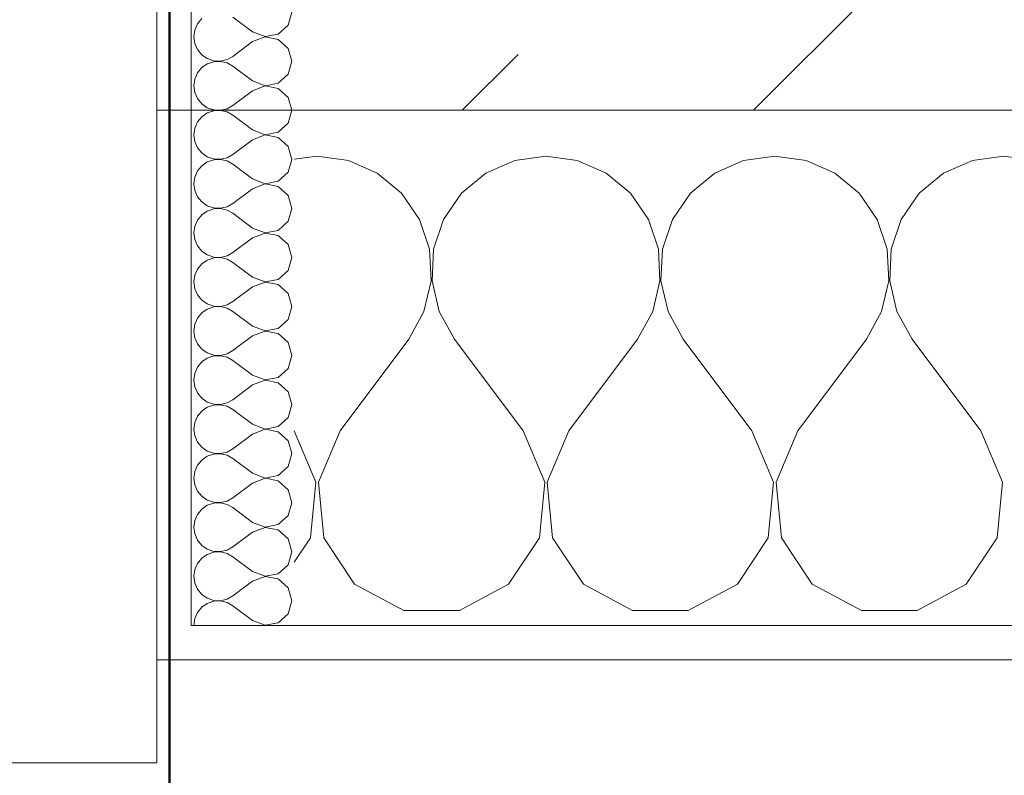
# Model space of a CAD drawing. Header units: metres. Extents: x -3.6 to 84.5, y -11 to 16.8.
# Tile 152 of 256: x 17.78 to 18.067, y -0.189 to 0.031. Entities that reach past the tile are written whole.
import ezdxf

# ---------------------------------------------------------------- set-up
doc = ezdxf.new("R2010")
doc.units = ezdxf.units.M
doc.header["$MEASUREMENT"] = 0
doc.linetypes.add('Strichlinie eng', pattern=[0.115, 0.075, -0.04])
doc.linetypes.add('Wipeout_Contour', pattern=[1, 0, -1])
for name, color, linetype in [('152 - Bemaßung_ Beschriftung.Ausbau', 7, 'Continuous'), ('603 - Struktur.Bodenplatte_ Decke Roh', 7, 'Continuous'), ('604 - Struktur.Wand Aussen', 7, 'Continuous')]:
    doc.layers.add(name, color=color, linetype=linetype)
doc.styles.add('ERSTELLTER_STIL_2', font='txt')
doc.dimstyles.new('ERSTELLTER_STIL__1', dxfattribs={"dimtxt": 0.1, "dimasz": 0.0532, "dimexe": 0.18, "dimexo": 0.0625, "dimgap": 0, "dimtad": 1, "dimzin": 0, "dimdsep": 46, "dimtxsty": 'ERSTELLTER_STIL_2', "dimblk": 'ARROWHEAD_2', "dimblk1": 'ARROWHEAD_2', "dimblk2": 'ARROWHEAD_2', "dimcen": 0.09, "dimse1": 1, "dimse2": 1, "dimclrd": 7, "dimclre": 7, "dimclrt": 7, "dimazin": 0, "dimtfac": 1, "dimtdec": 4, "dimtmove": 0, "dimatfit": 3, "dimfxl": 1, "dimtolj": 1, "dimtzin": 0, "dimarcsym": 0})
doc.dimstyles.new('ERSTELLTER_STIL__2', dxfattribs={"dimtxt": 0.1, "dimasz": 0.0532, "dimexe": 0.18, "dimexo": 0.0625, "dimgap": 0, "dimtad": 1, "dimzin": 0, "dimdsep": 46, "dimtxsty": 'ERSTELLTER_STIL_2', "dimblk": 'ARROWHEAD_2', "dimblk1": 'ARROWHEAD_2', "dimblk2": 'ARROWHEAD_2', "dimcen": 0.09, "dimse1": 1, "dimse2": 1, "dimclrd": 7, "dimclre": 7, "dimclrt": 7, "dimazin": 0, "dimtfac": 1, "dimtdec": 4, "dimtmove": 2, "dimatfit": 3, "dimfxl": 1, "dimtolj": 1, "dimtzin": 0, "dimarcsym": 0})
doc.dimstyles.new('ERSTELLTER_STIL__3', dxfattribs={"dimtxt": 0.1, "dimasz": 0.0532, "dimexe": 0.18, "dimexo": 0.0625, "dimgap": 0, "dimtad": 1, "dimtih": 1, "dimtoh": 1, "dimzin": 0, "dimdsep": 46, "dimtxsty": 'ERSTELLTER_STIL_2', "dimblk": 'ARROWHEAD_2', "dimblk1": 'ARROWHEAD_2', "dimblk2": 'ARROWHEAD_2', "dimcen": 0.09, "dimse1": 1, "dimse2": 1, "dimclrd": 7, "dimclre": 7, "dimclrt": 7, "dimazin": 0, "dimtfac": 1, "dimtdec": 4, "dimtmove": 0, "dimatfit": 3, "dimfxl": 1, "dimtolj": 1, "dimtzin": 0, "dimarcsym": 0})
pattern_1 = [(0, (0, 0), (0, 0.08660254), [0, -0.05]), (0, (0.025, 0.0433), (0, 0.08660254), [0, -0.05])]

# ---------------------------------------------------------------- blocks, each defined once
blk = doc.blocks.new('*X90')
at = {"layer": '604 - Struktur.Wand Aussen', "color": 7, "linetype": 'Continuous', "lineweight": 5}
for p, q in [((17.86667, -0.00833), (17.86, -0.00926)), ((17.87578, -0.0096), (17.86667, -0.00833)), ((17.93333, -0.00833), (17.92422, -0.0096)), ((17.94244, -0.0096), (17.93333, -0.00833)), ((18, -0.00833), (17.99089, -0.0096)), ((18.00911, -0.0096), (18, -0.00833)), ((18.06667, -0.00833), (18.05756, -0.0096)), ((18.07578, -0.0096), (18.06667, -0.00833)), ((17.88419, -0.01331), (17.87578, -0.0096)), ((17.92422, -0.0096), (17.91581, -0.01331)), ((17.95086, -0.01331), (17.94244, -0.0096)), ((17.99089, -0.0096), (17.98248, -0.01331)), ((18.01752, -0.01331), (18.00911, -0.0096)), ((18.05756, -0.0096), (18.04914, -0.01331)), ((17.89127, -0.01918), (17.88419, -0.01331)), ((17.91581, -0.01331), (17.90873, -0.01918)), ((17.95794, -0.01918), (17.95086, -0.01331)), ((17.98248, -0.01331), (17.97539, -0.01918)), ((18.02461, -0.01918), (18.01752, -0.01331)), ((18.04914, -0.01331), (18.04206, -0.01918)), ((17.89648, -0.02676), (17.89127, -0.01918)), ((17.90873, -0.01918), (17.90352, -0.02676)), ((17.96315, -0.02676), (17.95794, -0.01918)), ((17.97539, -0.01918), (17.97019, -0.02676)), ((18.02981, -0.02676), (18.02461, -0.01918)), ((18.04206, -0.01918), (18.03685, -0.02676)), ((17.89942, -0.03547), (17.89648, -0.02676)), ((17.90352, -0.02676), (17.90058, -0.03547)), ((17.96609, -0.03547), (17.96315, -0.02676)), ((17.97019, -0.02676), (17.96725, -0.03547)), ((18.03275, -0.03547), (18.02981, -0.02676)), ((18.03685, -0.02676), (18.03391, -0.03547)), ((17.89987, -0.04466), (17.89942, -0.03547)), ((17.90058, -0.03547), (17.90013, -0.04466)), ((17.96653, -0.04466), (17.96609, -0.03547)), ((17.96725, -0.03547), (17.9668, -0.04466)), ((18.0332, -0.04466), (18.03275, -0.03547)), ((18.03391, -0.03547), (18.03347, -0.04466)), ((17.89778, -0.05362), (17.89987, -0.04466)), ((17.90013, -0.04466), (17.90222, -0.05362)), ((17.96445, -0.05362), (17.96653, -0.04466)), ((17.9668, -0.04466), (17.96888, -0.05362)), ((18.03112, -0.05362), (18.0332, -0.04466)), ((18.03347, -0.04466), (18.03555, -0.05362)), ((17.89333, -0.06167), (17.89778, -0.05362)), ((17.90222, -0.05362), (17.90667, -0.06167)), ((17.96, -0.06167), (17.96445, -0.05362)), ((17.96888, -0.05362), (17.97333, -0.06167)), ((18.02667, -0.06167), (18.03112, -0.05362)), ((18.03555, -0.05362), (18.04, -0.06167)), ((17.87333, -0.08833), (17.89333, -0.06167)), ((17.92667, -0.08833), (17.90667, -0.06167)), ((17.94, -0.08833), (17.96, -0.06167)), ((17.99333, -0.08833), (17.97333, -0.06167)), ((18.00667, -0.08833), (18.02667, -0.06167)), ((18.06, -0.08833), (18.04, -0.06167)), ((17.86629, -0.1033), (17.86, -0.08833)), ((17.87333, -0.08833), (17.86705, -0.1033)), ((17.93295, -0.1033), (17.92667, -0.08833)), ((17.94, -0.08833), (17.93371, -0.1033)), ((17.99962, -0.1033), (17.99333, -0.08833)), ((18.00667, -0.08833), (18.00038, -0.1033)), ((18.06629, -0.1033), (18.06, -0.08833)), ((17.86475, -0.11947), (17.86629, -0.1033)), ((17.86705, -0.1033), (17.86858, -0.11947)), ((17.93142, -0.11947), (17.93295, -0.1033)), ((17.93371, -0.1033), (17.93525, -0.11947)), ((17.99808, -0.11947), (17.99962, -0.1033)), ((18.00038, -0.1033), (18.00192, -0.11947)), ((18.06475, -0.11947), (18.06629, -0.1033)), ((17.86, -0.12662), (17.86475, -0.11947)), ((17.86858, -0.11947), (17.87757, -0.13299)), ((17.92243, -0.13299), (17.93142, -0.11947)), ((17.93525, -0.11947), (17.94424, -0.13299)), ((17.9891, -0.13299), (17.99808, -0.11947)), ((18.00192, -0.11947), (18.0109, -0.13299)), ((18.05576, -0.13299), (18.06475, -0.11947)), ((17.87757, -0.13299), (17.89188, -0.14066)), ((17.90812, -0.14066), (17.92243, -0.13299)), ((17.94424, -0.13299), (17.95855, -0.14066)), ((17.97479, -0.14066), (17.9891, -0.13299)), ((18.0109, -0.13299), (18.02521, -0.14066)), ((18.04145, -0.14066), (18.05576, -0.13299)), ((17.89188, -0.14066), (17.90812, -0.14066)), ((17.95855, -0.14066), (17.97479, -0.14066)), ((18.02521, -0.14066), (18.04145, -0.14066))]:
    blk.add_line(p, q, dxfattribs=at)
blk = doc.blocks.new('*X114')
at = {"layer": '604 - Struktur.Wand Aussen', "color": 7, "linetype": 'Continuous', "lineweight": 5}
for p, q in [((17.83304, 0.0317), (17.83178, 0.03018)), ((17.84786, 0.02786), (17.84214, 0.03214)), ((17.85822, 0.02982), (17.85929, 0.03357)), ((17.83178, 0.03018), (17.83099, 0.02838)), ((17.85534, 0.02718), (17.85822, 0.02982)), ((17.83099, 0.02838), (17.83071, 0.02643)), ((17.83071, 0.02643), (17.83099, 0.02448)), ((17.84786, 0.02786), (17.8515, 0.02646)), ((17.8515, 0.0264), (17.84786, 0.025)), ((17.8515, 0.02646), (17.85534, 0.02718)), ((17.85534, 0.02567), (17.8515, 0.0264)), ((17.83099, 0.02448), (17.83178, 0.02267)), ((17.84786, 0.025), (17.84214, 0.02071)), ((17.85822, 0.02304), (17.85534, 0.02567)), ((17.85929, 0.01929), (17.85822, 0.02304)), ((17.83178, 0.02267), (17.83304, 0.02116)), ((17.83304, 0.02116), (17.83466, 0.02004)), ((17.84042, 0.01976), (17.84214, 0.02071)), ((17.83304, 0.01742), (17.83178, 0.0159)), ((17.83466, 0.01853), (17.83304, 0.01742)), ((17.83466, 0.02004), (17.83653, 0.01941)), ((17.83653, 0.01916), (17.83466, 0.01853)), ((17.83653, 0.01941), (17.8385, 0.01931)), ((17.8385, 0.01926), (17.83653, 0.01916)), ((17.8385, 0.01931), (17.84042, 0.01976)), ((17.84042, 0.01881), (17.8385, 0.01926)), ((17.84214, 0.01786), (17.84042, 0.01881)), ((17.84786, 0.01357), (17.84214, 0.01786)), ((17.85822, 0.01553), (17.85929, 0.01929)), ((17.83178, 0.0159), (17.83099, 0.01409)), ((17.85534, 0.0129), (17.85822, 0.01553)), ((17.83099, 0.01409), (17.83071, 0.01214)), ((17.83071, 0.01214), (17.83099, 0.01019)), ((17.84786, 0.01357), (17.8515, 0.01217)), ((17.8515, 0.01211), (17.84786, 0.01071)), ((17.8515, 0.01217), (17.85534, 0.0129)), ((17.85534, 0.01139), (17.8515, 0.01211)), ((17.83099, 0.01019), (17.83178, 0.00839)), ((17.84786, 0.01071), (17.84214, 0.00643)), ((17.85822, 0.00876), (17.85534, 0.01139)), ((17.85929, 0.005), (17.85822, 0.00876)), ((17.83178, 0.00839), (17.83304, 0.00687)), ((17.83304, 0.00687), (17.83466, 0.00575)), ((17.83466, 0.00575), (17.83653, 0.00512)), ((17.84042, 0.00547), (17.84214, 0.00643)), ((17.83304, 0.00313), (17.83178, 0.00161)), ((17.83466, 0.00425), (17.83304, 0.00313)), ((17.83653, 0.00488), (17.83466, 0.00425)), ((17.83653, 0.00512), (17.8385, 0.00503)), ((17.8385, 0.00497), (17.83653, 0.00488)), ((17.8385, 0.00503), (17.84042, 0.00547)), ((17.84042, 0.00453), (17.8385, 0.00497)), ((17.84214, 0.00357), (17.84042, 0.00453)), ((17.84786, -0.00071), (17.84214, 0.00357)), ((17.85822, 0.00124), (17.85929, 0.005)), ((17.83178, 0.00161), (17.83099, -0.00019)), ((17.85534, -0.00139), (17.85822, 0.00124)), ((17.83099, -0.00019), (17.83071, -0.00214)), ((17.83071, -0.00214), (17.83099, -0.00409)), ((17.84786, -0.00071), (17.8515, -0.00211)), ((17.8515, -0.00217), (17.84786, -0.00357)), ((17.8515, -0.00211), (17.85534, -0.00139)), ((17.85534, -0.0029), (17.8515, -0.00217)), ((17.83099, -0.00409), (17.83178, -0.0059)), ((17.84786, -0.00357), (17.84214, -0.00786)), ((17.85822, -0.00553), (17.85534, -0.0029)), ((17.85929, -0.00929), (17.85822, -0.00553)), ((17.83178, -0.0059), (17.83304, -0.00742)), ((17.83304, -0.00742), (17.83466, -0.00853)), ((17.83466, -0.00853), (17.83653, -0.00916)), ((17.84042, -0.00881), (17.84214, -0.00786)), ((17.83304, -0.01116), (17.83178, -0.01267)), ((17.83466, -0.01004), (17.83304, -0.01116)), ((17.83653, -0.00941), (17.83466, -0.01004)), ((17.83653, -0.00916), (17.8385, -0.00926)), ((17.8385, -0.00931), (17.83653, -0.00941)), ((17.8385, -0.00926), (17.84042, -0.00881)), ((17.84042, -0.00976), (17.8385, -0.00931)), ((17.84214, -0.01071), (17.84042, -0.00976)), ((17.84786, -0.015), (17.84214, -0.01071)), ((17.85822, -0.01304), (17.85929, -0.00929)), ((17.83178, -0.01267), (17.83099, -0.01448)), ((17.85534, -0.01567), (17.85822, -0.01304)), ((17.83099, -0.01448), (17.83071, -0.01643)), ((17.83071, -0.01643), (17.83099, -0.01838)), ((17.84786, -0.015), (17.8515, -0.0164)), ((17.8515, -0.01646), (17.84786, -0.01786)), ((17.8515, -0.0164), (17.85534, -0.01567)), ((17.85534, -0.01718), (17.8515, -0.01646)), ((17.85822, -0.01982), (17.85534, -0.01718)), ((17.83099, -0.01838), (17.83178, -0.02018)), ((17.84786, -0.01786), (17.84214, -0.02214)), ((17.85929, -0.02357), (17.85822, -0.01982)), ((17.83178, -0.02018), (17.83304, -0.0217)), ((17.83304, -0.0217), (17.83466, -0.02282)), ((17.83466, -0.02282), (17.83653, -0.02345)), ((17.84042, -0.0231), (17.84214, -0.02214)), ((17.83304, -0.02544), (17.83178, -0.02696)), ((17.83466, -0.02433), (17.83304, -0.02544)), ((17.83653, -0.0237), (17.83466, -0.02433)), ((17.83653, -0.02345), (17.8385, -0.02354)), ((17.8385, -0.0236), (17.83653, -0.0237)), ((17.8385, -0.02354), (17.84042, -0.0231)), ((17.84042, -0.02405), (17.8385, -0.0236)), ((17.84214, -0.025), (17.84042, -0.02405)), ((17.84786, -0.02929), (17.84214, -0.025)), ((17.85822, -0.02733), (17.85929, -0.02357)), ((17.83178, -0.02696), (17.83099, -0.02876)), ((17.85534, -0.02996), (17.85822, -0.02733)), ((17.83099, -0.02876), (17.83071, -0.03071)), ((17.83071, -0.03071), (17.83099, -0.03267)), ((17.84786, -0.02929), (17.8515, -0.03069)), ((17.8515, -0.03074), (17.84786, -0.03214)), ((17.8515, -0.03069), (17.85534, -0.02996)), ((17.85534, -0.03147), (17.8515, -0.03074)), ((17.85822, -0.0341), (17.85534, -0.03147)), ((17.83099, -0.03267), (17.83178, -0.03447)), ((17.84786, -0.03214), (17.84214, -0.03643)), ((17.85929, -0.03786), (17.85822, -0.0341)), ((17.83178, -0.03447), (17.83304, -0.03599)), ((17.83304, -0.03599), (17.83466, -0.0371)), ((17.83466, -0.0371), (17.83653, -0.03773)), ((17.84042, -0.03738), (17.84214, -0.03643)), ((17.83304, -0.03973), (17.83178, -0.04124)), ((17.83466, -0.03861), (17.83304, -0.03973)), ((17.83653, -0.03798), (17.83466, -0.03861)), ((17.83653, -0.03773), (17.8385, -0.03783)), ((17.8385, -0.03789), (17.83653, -0.03798)), ((17.8385, -0.03783), (17.84042, -0.03738)), ((17.84042, -0.03833), (17.8385, -0.03789)), ((17.84214, -0.03929), (17.84042, -0.03833)), ((17.84786, -0.04357), (17.84214, -0.03929)), ((17.85822, -0.04161), (17.85929, -0.03786)), ((17.83178, -0.04124), (17.83099, -0.04305)), ((17.85534, -0.04425), (17.85822, -0.04161)), ((17.83099, -0.04305), (17.83071, -0.045)), ((17.83071, -0.045), (17.83099, -0.04695)), ((17.84786, -0.04357), (17.8515, -0.04497)), ((17.8515, -0.04503), (17.84786, -0.04643)), ((17.8515, -0.04497), (17.85534, -0.04425)), ((17.85534, -0.04575), (17.8515, -0.04503)), ((17.85822, -0.04839), (17.85534, -0.04575)), ((17.83099, -0.04695), (17.83178, -0.04876)), ((17.83178, -0.04876), (17.83304, -0.05027)), ((17.84786, -0.04643), (17.84214, -0.05071)), ((17.85929, -0.05214), (17.85822, -0.04839)), ((17.83304, -0.05027), (17.83466, -0.05139)), ((17.83466, -0.05139), (17.83653, -0.05202)), ((17.84042, -0.05167), (17.84214, -0.05071)), ((17.83304, -0.05401), (17.83178, -0.05553)), ((17.83466, -0.0529), (17.83304, -0.05401)), ((17.83653, -0.05227), (17.83466, -0.0529)), ((17.83653, -0.05202), (17.8385, -0.05211)), ((17.8385, -0.05217), (17.83653, -0.05227)), ((17.8385, -0.05211), (17.84042, -0.05167)), ((17.84042, -0.05262), (17.8385, -0.05217)), ((17.84214, -0.05357), (17.84042, -0.05262)), ((17.84786, -0.05786), (17.84214, -0.05357)), ((17.85822, -0.0559), (17.85929, -0.05214)), ((17.83099, -0.05733), (17.83071, -0.05929)), ((17.83178, -0.05553), (17.83099, -0.05733)), ((17.85534, -0.05853), (17.85822, -0.0559)), ((17.83071, -0.05929), (17.83099, -0.06124)), ((17.84786, -0.05786), (17.8515, -0.05926)), ((17.8515, -0.05931), (17.84786, -0.06071)), ((17.8515, -0.05926), (17.85534, -0.05853)), ((17.85534, -0.06004), (17.8515, -0.05931)), ((17.85822, -0.06267), (17.85534, -0.06004)), ((17.83099, -0.06124), (17.83178, -0.06304)), ((17.83178, -0.06304), (17.83304, -0.06456)), ((17.84786, -0.06071), (17.84214, -0.065)), ((17.85929, -0.06643), (17.85822, -0.06267)), ((17.83304, -0.06456), (17.83466, -0.06567)), ((17.83466, -0.06567), (17.83653, -0.0663)), ((17.8385, -0.0664), (17.84042, -0.06595)), ((17.84042, -0.06595), (17.84214, -0.065)), ((17.83304, -0.0683), (17.83178, -0.06982)), ((17.83466, -0.06718), (17.83304, -0.0683)), ((17.83653, -0.06655), (17.83466, -0.06718)), ((17.83653, -0.0663), (17.8385, -0.0664)), ((17.8385, -0.06646), (17.83653, -0.06655)), ((17.84042, -0.0669), (17.8385, -0.06646)), ((17.84214, -0.06786), (17.84042, -0.0669)), ((17.84786, -0.07214), (17.84214, -0.06786)), ((17.85822, -0.07018), (17.85929, -0.06643)), ((17.83099, -0.07162), (17.83071, -0.07357)), ((17.83178, -0.06982), (17.83099, -0.07162)), ((17.85534, -0.07282), (17.85822, -0.07018)), ((17.83071, -0.07357), (17.83099, -0.07552)), ((17.84786, -0.07214), (17.8515, -0.07354)), ((17.8515, -0.0736), (17.84786, -0.075)), ((17.8515, -0.07354), (17.85534, -0.07282)), ((17.85534, -0.07433), (17.8515, -0.0736)), ((17.85822, -0.07696), (17.85534, -0.07433)), ((17.83099, -0.07552), (17.83178, -0.07733)), ((17.83178, -0.07733), (17.83304, -0.07884)), ((17.84786, -0.075), (17.84214, -0.07929)), ((17.85929, -0.08071), (17.85822, -0.07696)), ((17.83304, -0.07884), (17.83466, -0.07996)), ((17.83466, -0.07996), (17.83653, -0.08059)), ((17.8385, -0.08069), (17.84042, -0.08024)), ((17.84042, -0.08024), (17.84214, -0.07929)), ((17.83304, -0.08258), (17.83178, -0.0841)), ((17.83466, -0.08147), (17.83304, -0.08258)), ((17.83653, -0.08084), (17.83466, -0.08147)), ((17.83653, -0.08059), (17.8385, -0.08069)), ((17.8385, -0.08074), (17.83653, -0.08084)), ((17.84042, -0.08119), (17.8385, -0.08074)), ((17.84214, -0.08214), (17.84042, -0.08119)), ((17.84786, -0.08643), (17.84214, -0.08214)), ((17.85822, -0.08447), (17.85929, -0.08071)), ((17.83099, -0.08591), (17.83071, -0.08786)), ((17.83178, -0.0841), (17.83099, -0.08591)), ((17.85534, -0.0871), (17.85822, -0.08447)), ((17.83071, -0.08786), (17.83099, -0.08981)), ((17.84786, -0.08643), (17.8515, -0.08783)), ((17.8515, -0.08789), (17.84786, -0.08929)), ((17.8515, -0.08783), (17.85534, -0.0871)), ((17.85534, -0.08861), (17.8515, -0.08789)), ((17.85822, -0.09124), (17.85534, -0.08861)), ((17.83099, -0.08981), (17.83178, -0.09161)), ((17.83178, -0.09161), (17.83304, -0.09313)), ((17.84786, -0.08929), (17.84214, -0.09357)), ((17.85929, -0.095), (17.85822, -0.09124)), ((17.83304, -0.09313), (17.83466, -0.09425)), ((17.83466, -0.09425), (17.83653, -0.09488)), ((17.8385, -0.09497), (17.84042, -0.09453)), ((17.84042, -0.09453), (17.84214, -0.09357)), ((17.83304, -0.09687), (17.83178, -0.09839)), ((17.83466, -0.09575), (17.83304, -0.09687)), ((17.83653, -0.09512), (17.83466, -0.09575)), ((17.83653, -0.09488), (17.8385, -0.09497)), ((17.8385, -0.09503), (17.83653, -0.09512)), ((17.84042, -0.09547), (17.8385, -0.09503)), ((17.84214, -0.09643), (17.84042, -0.09547)), ((17.84786, -0.10071), (17.84214, -0.09643)), ((17.85822, -0.09876), (17.85929, -0.095)), ((17.83099, -0.10019), (17.83071, -0.10214)), ((17.83178, -0.09839), (17.83099, -0.10019)), ((17.85534, -0.10139), (17.85822, -0.09876)), ((17.83071, -0.10214), (17.83099, -0.10409)), ((17.84786, -0.10071), (17.8515, -0.10211)), ((17.8515, -0.10217), (17.84786, -0.10357)), ((17.8515, -0.10211), (17.85534, -0.10139)), ((17.85534, -0.1029), (17.8515, -0.10217)), ((17.85822, -0.10553), (17.85534, -0.1029)), ((17.83099, -0.10409), (17.83178, -0.1059)), ((17.83178, -0.1059), (17.83304, -0.10742)), ((17.84786, -0.10357), (17.84214, -0.10786)), ((17.85929, -0.10929), (17.85822, -0.10553)), ((17.83304, -0.10742), (17.83466, -0.10853)), ((17.83466, -0.10853), (17.83653, -0.10916)), ((17.8385, -0.10926), (17.84042, -0.10881)), ((17.84042, -0.10881), (17.84214, -0.10786)), ((17.83304, -0.11116), (17.83178, -0.11267)), ((17.83466, -0.11004), (17.83304, -0.11116)), ((17.83653, -0.10941), (17.83466, -0.11004)), ((17.83653, -0.10916), (17.8385, -0.10926)), ((17.8385, -0.10931), (17.83653, -0.10941)), ((17.84042, -0.10976), (17.8385, -0.10931)), ((17.84214, -0.11071), (17.84042, -0.10976)), ((17.84786, -0.115), (17.84214, -0.11071)), ((17.85822, -0.11304), (17.85929, -0.10929)), ((17.83099, -0.11448), (17.83071, -0.11643)), ((17.83178, -0.11267), (17.83099, -0.11448)), ((17.85534, -0.11567), (17.85822, -0.11304)), ((17.83071, -0.11643), (17.83099, -0.11838)), ((17.84786, -0.115), (17.8515, -0.1164)), ((17.8515, -0.11646), (17.84786, -0.11786)), ((17.8515, -0.1164), (17.85534, -0.11567)), ((17.85534, -0.11718), (17.8515, -0.11646)), ((17.85822, -0.11982), (17.85534, -0.11718)), ((17.83099, -0.11838), (17.83178, -0.12018)), ((17.83178, -0.12018), (17.83304, -0.1217)), ((17.84786, -0.11786), (17.84214, -0.12214)), ((17.85929, -0.12357), (17.85822, -0.11982)), ((17.83304, -0.1217), (17.83466, -0.12282)), ((17.83466, -0.12282), (17.83653, -0.12345)), ((17.8385, -0.12354), (17.84042, -0.1231)), ((17.84042, -0.1231), (17.84214, -0.12214)), ((17.83304, -0.12544), (17.83178, -0.12696)), ((17.83466, -0.12433), (17.83304, -0.12544)), ((17.83653, -0.1237), (17.83466, -0.12433)), ((17.83653, -0.12345), (17.8385, -0.12354)), ((17.8385, -0.1236), (17.83653, -0.1237)), ((17.84042, -0.12405), (17.8385, -0.1236)), ((17.84214, -0.125), (17.84042, -0.12405)), ((17.84786, -0.12929), (17.84214, -0.125)), ((17.85822, -0.12733), (17.85929, -0.12357)), ((17.83099, -0.12876), (17.83071, -0.13071)), ((17.83178, -0.12696), (17.83099, -0.12876)), ((17.85534, -0.12996), (17.85822, -0.12733)), ((17.83071, -0.13071), (17.83099, -0.13267)), ((17.84786, -0.12929), (17.8515, -0.13069)), ((17.8515, -0.13074), (17.84786, -0.13214)), ((17.8515, -0.13069), (17.85534, -0.12996)), ((17.85534, -0.13147), (17.8515, -0.13074)), ((17.85822, -0.1341), (17.85534, -0.13147)), ((17.83099, -0.13267), (17.83178, -0.13447)), ((17.83178, -0.13447), (17.83304, -0.13599)), ((17.84786, -0.13214), (17.84214, -0.13643)), ((17.85929, -0.13786), (17.85822, -0.1341)), ((17.83304, -0.13599), (17.83466, -0.1371)), ((17.83466, -0.1371), (17.83653, -0.13773)), ((17.8385, -0.13783), (17.84042, -0.13738)), ((17.84042, -0.13738), (17.84214, -0.13643)), ((17.83304, -0.13973), (17.83178, -0.14124)), ((17.83466, -0.13861), (17.83304, -0.13973)), ((17.83653, -0.13798), (17.83466, -0.13861)), ((17.83653, -0.13773), (17.8385, -0.13783)), ((17.8385, -0.13789), (17.83653, -0.13798)), ((17.84042, -0.13833), (17.8385, -0.13789)), ((17.84214, -0.13929), (17.84042, -0.13833)), ((17.84786, -0.14357), (17.84214, -0.13929)), ((17.85822, -0.14161), (17.85929, -0.13786)), ((17.83099, -0.14305), (17.83071, -0.145)), ((17.83178, -0.14124), (17.83099, -0.14305)), ((17.85534, -0.14425), (17.85822, -0.14161)), ((17.84786, -0.14357), (17.8515, -0.14497)), ((17.8515, -0.14497), (17.85534, -0.14425))]:
    blk.add_line(p, q, dxfattribs=at)
blk = doc.blocks.new('*D254')
at = {"layer": '152 - Bemaßung_ Beschriftung.Ausbau', "color": 7, "linetype": 'Continuous', "lineweight": 5}
for p, q in [((14.32, -8.6375), (14.32, -8.5325)), ((15.52, -8.6375), (15.52, -8.5325)), ((14.34021, -8.55), (14.29979, -8.62)), ((15.54021, -8.55), (15.49979, -8.62)), ((11.92, -8.585), (14.32, -8.585)), ((14.32, -8.585), (15.52, -8.585)), ((15.52, -8.585), (17.92, -8.585))]:
    blk.add_line(p, q, dxfattribs=at)
at = {"layer": '152 - Bemaßung_ Beschriftung.Ausbau', "color": 7, "lineweight": 5, "insert": (14.78697, -8.565), "char_height": 0.1, "attachment_point": 7, "style": 'ERSTELLTER_STIL_2'}
blk.add_mtext('\\A1;{\\pql;\\fArial|b0|i0|c0|p38;1,20}', dxfattribs=at)
blk = doc.blocks.new('ARROWHEAD_2')
at = {"color": 0, "linetype": 'Continuous', "lineweight": 0}
for p, q in [((-0.3781, -0.655), (0.3781, 0.655)), ((0, 0), (-1, 0))]:
    blk.add_line(p, q, dxfattribs=at)
blk = doc.blocks.new('*D255')
at = {"layer": '152 - Bemaßung_ Beschriftung.Ausbau', "color": 7, "linetype": 'Continuous', "lineweight": 5}
for p, q in [((15.54021, -8.55), (15.49979, -8.62)), ((17.94021, -8.55), (17.89979, -8.62)), ((15.52, -8.585), (17.92, -8.585))]:
    blk.add_line(p, q, dxfattribs=at)
at = {"layer": '152 - Bemaßung_ Beschriftung.Ausbau', "color": 7, "lineweight": 5, "char_height": 0.1, "attachment_point": 7, "style": 'ERSTELLTER_STIL_2'}
for s, insert in [('\\A1;{\\pql;\\fArial|b0|i0|c0|p38;2,40}', (16.58697, -8.565)), ('\\A1;{\\pql;\\fArial|b0|i0|c0|p38;2,01}', (16.58697, -8.705))]:
    blk.add_mtext(s, dxfattribs=dict(at, insert=insert))
blk = doc.blocks.new('*D256')
at = {"layer": '152 - Bemaßung_ Beschriftung.Ausbau', "color": 7, "linetype": 'Continuous', "lineweight": 5}
for p, q in [((17.92, -8.6375), (17.92, -8.5325)), ((19.12, -8.6375), (19.12, -8.5325)), ((17.94021, -8.55), (17.89979, -8.62)), ((19.14021, -8.55), (19.09979, -8.62)), ((15.52, -8.585), (17.92, -8.585)), ((17.92, -8.585), (19.12, -8.585)), ((19.12, -8.585), (21.52, -8.585))]:
    blk.add_line(p, q, dxfattribs=at)
at = {"layer": '152 - Bemaßung_ Beschriftung.Ausbau', "color": 7, "lineweight": 5, "insert": (18.38697, -8.565), "char_height": 0.1, "attachment_point": 7, "style": 'ERSTELLTER_STIL_2'}
blk.add_mtext('\\A1;{\\pql;\\fArial|b0|i0|c0|p38;1,20}', dxfattribs=at)
blk = doc.blocks.new('*D284')
at = {"layer": '152 - Bemaßung_ Beschriftung.Ausbau', "color": 7, "linetype": 'Continuous', "lineweight": 5}
for p, q in [((11.405, -9.1375), (11.405, -9.0325)), ((11.42521, -9.05), (11.38479, -9.12)), ((18.46523, -9.05), (18.42482, -9.12)), ((11.24, -9.085), (11.405, -9.085)), ((11.405, -9.085), (18.44503, -9.085))]:
    blk.add_line(p, q, dxfattribs=at)
at = {"layer": '152 - Bemaßung_ Beschriftung.Ausbau', "color": 7, "lineweight": 5, "char_height": 0.1, "attachment_point": 7, "style": 'ERSTELLTER_STIL_2'}
for s, insert in [('\\A1;{\\pql;\\fArial|b0|i0|c0|p38;16\\fArial|b0|i0|c0|p38;\\A1{\\H.66x;\\S5^  ;}}', (18.22294, -9.06665)), ('\\A1;{\\pql;\\fArial|b0|i0|c0|p38;7,04}', (14.69106, -9.065))]:
    blk.add_mtext(s, dxfattribs=dict(at, insert=insert))
blk = doc.blocks.new('*D285')
at = {"layer": '152 - Bemaßung_ Beschriftung.Ausbau', "color": 7, "linetype": 'Continuous', "lineweight": 5}
for p, q in [((18.44503, -9.1375), (18.44503, -9.0325)), ((18.46523, -9.05), (18.42482, -9.12)), ((18.63023, -9.05), (18.58982, -9.12)), ((11.405, -9.085), (18.44503, -9.085)), ((18.44503, -9.085), (18.61003, -9.085))]:
    blk.add_line(p, q, dxfattribs=at)
blk = doc.blocks.new('*D458')
at = {"layer": '152 - Bemaßung_ Beschriftung.Ausbau', "color": 7, "linetype": 'Continuous', "lineweight": 5}
for p, q in [((-1.21, 0.02521), (-1.14, -0.01521)), ((-1.175, -0.145), (-1.175, 0.005)), ((-1.21, -0.12479), (-1.14, -0.16521)), ((-1.1225, -0.145), (-1.2275, -0.145)), ((-1.175, -0.17923), (-1.175, -0.145))]:
    blk.add_line(p, q, dxfattribs=at)
at = {"layer": '152 - Bemaßung_ Beschriftung.Ausbau', "color": 7, "lineweight": 5, "insert": (-1.195, -0.317), "char_height": 0.1, "attachment_point": 7, "rotation": 90, "style": 'ERSTELLTER_STIL_2'}
blk.add_mtext('\\A1;{\\pql;\\fArial|b0|i0|c0|p38;15}', dxfattribs=at)
blk = doc.blocks.new('*D459')
at = {"layer": '152 - Bemaßung_ Beschriftung.Ausbau', "color": 7, "linetype": 'Continuous', "lineweight": 5}
for p, q in [((-1.21, 0.02521), (-1.14, -0.01521)), ((-1.175, -0.145), (-1.175, 0.005))]:
    blk.add_line(p, q, dxfattribs=at)
blk = doc.blocks.new('*D465')
at = {"layer": '152 - Bemaßung_ Beschriftung.Ausbau', "color": 7, "linetype": 'Continuous', "lineweight": 5}
for p, q in [((-2.21, 0.02521), (-2.14, -0.01521)), ((-2.175, -0.145), (-2.175, 0.005)), ((-2.21, -0.12479), (-2.14, -0.16521)), ((-2.1225, -0.145), (-2.2275, -0.145)), ((-2.175, -0.17923), (-2.175, -0.145))]:
    blk.add_line(p, q, dxfattribs=at)
at = {"layer": '152 - Bemaßung_ Beschriftung.Ausbau', "color": 7, "lineweight": 5, "insert": (-2.1845, -0.14063), "char_height": 0.1, "attachment_point": 7, "rotation": 90, "style": 'ERSTELLTER_STIL_2'}
blk.add_mtext('\\A1;{\\pql;\\fArial|b0|i0|c0|p38;15}', dxfattribs=at)
blk = doc.blocks.new('*D466')
at = {"layer": '152 - Bemaßung_ Beschriftung.Ausbau', "color": 7, "linetype": 'Continuous', "lineweight": 5}
for p, q in [((-2.21, 0.02521), (-2.14, -0.01521)), ((-2.175, -0.145), (-2.175, 0.005))]:
    blk.add_line(p, q, dxfattribs=at)
blk = doc.blocks.new('*D467')
at = {"layer": '152 - Bemaßung_ Beschriftung.Ausbau', "color": 7, "linetype": 'Continuous', "lineweight": 5}
for p, q in [((-2.21, 0.27019), (-2.14, 0.22978)), ((-2.14, 0.22479), (-2.21, 0.26521)), ((-2.175, 0.005), (-2.175, 0.245)), ((-2.21, 0.02521), (-2.14, -0.01521)), ((-2.1225, 0.005), (-2.2275, 0.005)), ((-2.175, -0.145), (-2.175, 0.005))]:
    blk.add_line(p, q, dxfattribs=at)
at = {"layer": '152 - Bemaßung_ Beschriftung.Ausbau', "color": 7, "lineweight": 5, "insert": (-2.195, 0.04911), "char_height": 0.1, "attachment_point": 7, "rotation": 90, "style": 'ERSTELLTER_STIL_2'}
blk.add_mtext('\\A1;{\\pql;\\fArial|b0|i0|c0|p38;24}', dxfattribs=at)
blk = doc.blocks.new('*D468')
at = {"layer": '152 - Bemaßung_ Beschriftung.Ausbau', "color": 7, "linetype": 'Continuous', "lineweight": 5}
for p, q in [((-2.175, 0.24998), (-2.175, 0.69998)), ((-2.21, 0.27019), (-2.14, 0.22978)), ((-2.14, 0.22479), (-2.21, 0.26521)), ((-2.1225, 0.24998), (-2.2275, 0.24998)), ((-2.175, 0.245), (-2.175, 0.24998)), ((-2.1225, 0.245), (-2.2275, 0.245)), ((-2.175, 0.005), (-2.175, 0.245))]:
    blk.add_line(p, q, dxfattribs=at)
blk = doc.blocks.new('*D480')
at = {"layer": '152 - Bemaßung_ Beschriftung.Ausbau', "color": 7, "linetype": 'Continuous', "lineweight": 5}
for p, q in [((-0.165, -10.1375), (-0.165, -10.0325)), ((-0.14479, -10.05), (-0.18521, -10.12)), ((43.76021, -10.05), (43.71979, -10.12)), ((-0.19923, -10.085), (-0.165, -10.085)), ((-0.165, -10.085), (43.74, -10.085))]:
    blk.add_line(p, q, dxfattribs=at)
at = {"layer": '152 - Bemaßung_ Beschriftung.Ausbau', "color": 7, "lineweight": 5, "char_height": 0.1, "attachment_point": 7, "style": 'ERSTELLTER_STIL_2'}
for s, insert in [('\\A1;{\\pql;\\fArial|b0|i0|c0|p38;43,90\\fArial|b0|i0|c0|p38;\\A1{\\H.66x;\\S5^  ;}}', (21.5156, -10.08441)), ('\\A1;{\\pql;\\fArial|b0|i0|c0|p38;15}', (43.568, -10.065))]:
    blk.add_mtext(s, dxfattribs=dict(at, insert=insert))
blk = doc.blocks.new('*D502')
at = {"layer": '152 - Bemaßung_ Beschriftung.Ausbau', "color": 7, "linetype": 'Continuous', "lineweight": 5}
for p, q in [((15.07999, -9.6375), (15.07999, -9.5325)), ((15.1002, -9.55), (15.05978, -9.62)), ((18.4002, -9.55), (18.35978, -9.62)), ((14.77999, -9.585), (15.07999, -9.585)), ((15.07999, -9.585), (18.37999, -9.585))]:
    blk.add_line(p, q, dxfattribs=at)
at = {"layer": '152 - Bemaßung_ Beschriftung.Ausbau', "color": 7, "lineweight": 5, "insert": (16.59696, -9.565), "char_height": 0.1, "attachment_point": 7, "style": 'ERSTELLTER_STIL_2'}
blk.add_mtext('\\A1;{\\pql;\\fArial|b0|i0|c0|p38;3,30}', dxfattribs=at)
blk = doc.blocks.new('*D503')
at = {"layer": '152 - Bemaßung_ Beschriftung.Ausbau', "color": 7, "linetype": 'Continuous', "lineweight": 5}
for p, q in [((18.37999, -9.6375), (18.37999, -9.5325)), ((18.4002, -9.55), (18.35978, -9.62)), ((18.7002, -9.55), (18.65978, -9.62)), ((15.07999, -9.585), (18.37999, -9.585)), ((18.37999, -9.585), (18.67999, -9.585))]:
    blk.add_line(p, q, dxfattribs=at)
at = {"layer": '152 - Bemaßung_ Beschriftung.Ausbau', "color": 7, "lineweight": 5, "insert": (18.4541, -9.565), "char_height": 0.1, "attachment_point": 7, "style": 'ERSTELLTER_STIL_2'}
blk.add_mtext('\\A1;{\\pql;\\fArial|b0|i0|c0|p38;30}', dxfattribs=at)
blk = doc.blocks.new('*D644')
at = {"layer": '152 - Bemaßung_ Beschriftung.Ausbau', "color": 7, "linetype": 'Continuous', "lineweight": 5}
for p, q in [((-0.165, -10.6375), (-0.165, -10.5325)), ((62.42503, -10.6375), (62.42503, -10.5325)), ((-0.14479, -10.55), (-0.18521, -10.62)), ((62.40482, -10.62), (62.44523, -10.55)), ((-0.19923, -10.585), (-0.165, -10.585)), ((-0.165, -10.585), (62.42503, -10.585)), ((62.42503, -10.585), (62.45926, -10.585))]:
    blk.add_line(p, q, dxfattribs=at)
at = {"layer": '152 - Bemaßung_ Beschriftung.Ausbau', "color": 7, "lineweight": 5, "insert": (30.95904, -10.565), "char_height": 0.1, "attachment_point": 7, "style": 'ERSTELLTER_STIL_2'}
blk.add_mtext('\\A1;{\\pql;\\fArial|b0|i0|c0|p38;62,59}', dxfattribs=at)
blk = doc.blocks.new('*D645')
at = {"layer": '152 - Bemaßung_ Beschriftung.Ausbau', "color": 7, "linetype": 'Continuous', "lineweight": 5}
for p, q in [((-1.71, 0.02521), (-1.64, -0.01521)), ((-1.675, -0.145), (-1.675, 0.005)), ((-1.71, -0.12479), (-1.64, -0.16521)), ((-1.6225, -0.145), (-1.7275, -0.145)), ((-1.675, -0.17923), (-1.675, -0.145))]:
    blk.add_line(p, q, dxfattribs=at)
at = {"layer": '152 - Bemaßung_ Beschriftung.Ausbau', "color": 7, "lineweight": 5, "insert": (-1.6845, -0.14063), "char_height": 0.1, "attachment_point": 7, "rotation": 90, "style": 'ERSTELLTER_STIL_2'}
blk.add_mtext('\\A1;{\\pql;\\fArial|b0|i0|c0|p38;15}', dxfattribs=at)
blk = doc.blocks.new('*D646')
at = {"layer": '152 - Bemaßung_ Beschriftung.Ausbau', "color": 7, "linetype": 'Continuous', "lineweight": 5}
for p, q in [((-1.71, 0.02521), (-1.64, -0.01521)), ((-1.675, -0.145), (-1.675, 0.005))]:
    blk.add_line(p, q, dxfattribs=at)
blk = doc.blocks.new('*D647')
at = {"layer": '152 - Bemaßung_ Beschriftung.Ausbau', "color": 7, "linetype": 'Continuous', "lineweight": 5}
for p, q in [((-1.71, 0.26521), (-1.64, 0.22479)), ((-1.675, 0.005), (-1.675, 0.245)), ((-1.71, 0.02521), (-1.64, -0.01521)), ((-1.6225, 0.005), (-1.7275, 0.005)), ((-1.675, -0.145), (-1.675, 0.005))]:
    blk.add_line(p, q, dxfattribs=at)
at = {"layer": '152 - Bemaßung_ Beschriftung.Ausbau', "color": 7, "lineweight": 5, "insert": (-1.695, 0.04911), "char_height": 0.1, "attachment_point": 7, "rotation": 90, "style": 'ERSTELLTER_STIL_2'}
blk.add_mtext('\\A1;{\\pql;\\fArial|b0|i0|c0|p38;24}', dxfattribs=at)
blk = doc.blocks.new('*D648')
at = {"layer": '152 - Bemaßung_ Beschriftung.Ausbau', "color": 7, "linetype": 'Continuous', "lineweight": 5}
for p, q in [((-1.675, 13.455), (-1.675, 13.695)), ((-1.71, 13.47521), (-1.64, 13.43479)), ((-1.6225, 13.455), (-1.7275, 13.455)), ((-1.675, 0.245), (-1.675, 13.455)), ((-1.71, 0.26521), (-1.64, 0.22479)), ((-1.6225, 0.245), (-1.7275, 0.245)), ((-1.675, 0.005), (-1.675, 0.245))]:
    blk.add_line(p, q, dxfattribs=at)
at = {"layer": '152 - Bemaßung_ Beschriftung.Ausbau', "color": 7, "lineweight": 5, "insert": (-1.695, 6.67903), "char_height": 0.1, "attachment_point": 7, "rotation": 90, "style": 'ERSTELLTER_STIL_2'}
blk.add_mtext('\\A1;{\\pql;\\fArial|b0|i0|c0|p38;13,21}', dxfattribs=at)

msp = doc.modelspace()

# ---------------------------------------------------------------- hatches: boundary and pattern name
at = {"layer": '604 - Struktur.Wand Aussen', "linetype": 'Continuous', "lineweight": 0, "true_color": 0x000000}
h = msp.add_hatch(dxfattribs=at)
h.set_pattern_fill('Beton__Stahlbeton_0001', color=18, style=0, pattern_type=2)
h.set_pattern_definition([(45, (0, 0), (-0.0848528, 0.0848528), []), (45, (-0.04243, 0.04243), (-0.0848528, 0.0848528), [0.09, -0.03])])
h.paths.add_polyline_path([(17.92, 0.125), (17.86, 0.125), (17.86, 0.005), (19.18, 0.005), (19.18, 0.125), (19.12, 0.125), (19.12, 0.195), (19.12, 0.245), (17.92, 0.245), (17.92, 0.195)])
h = msp.add_hatch(dxfattribs=at)
h.set_pattern_fill('Verputz_0001', color=18, style=0, pattern_type=2)
h.set_pattern_definition(pattern_1)
h.paths.add_polyline_path([(17.83, -0.155), (17.83, 0.125), (17.82, 0.125), (17.82, -0.155)])
h = msp.add_hatch(dxfattribs=at)
h.set_pattern_fill('Verputz_0001', color=18, style=0, pattern_type=2)
h.set_pattern_definition(pattern_1)
h.paths.add_polyline_path([(17.83, -0.155), (19.21, -0.155), (19.21, -0.145), (17.83, -0.145)])

# ---------------------------------------------------------------- linework, layer by layer
at = {"layer": '152 - Bemaßung_ Beschriftung.Ausbau', "color": 1, "linetype": 'Continuous', "lineweight": 50, "flags": 128}
msp.add_lwpolyline([(17.82368, 7.95211), (17.82368, -0.9982)], dxfattribs=at)
at = {"layer": '603 - Struktur.Bodenplatte_ Decke Roh', "color": 7, "linetype": 'Continuous', "lineweight": 18, "flags": 128}
msp.add_lwpolyline([(-0.015, 0.005), (43.89, 0.005)], dxfattribs=at)
at = {"layer": '604 - Struktur.Wand Aussen', "color": 7, "linetype": 'Continuous', "lineweight": 5}
for p, q in [((17.82, 0.005), (17.82, 0.125)), ((17.83, 0.125), (17.83, -0.145)), ((17.83, -0.145), (17.83, 0.125)), ((17.82, -0.005), (17.82, 0.005)), ((17.82, -0.145), (17.82, -0.005)), ((17.82, -0.155), (17.82, -0.145)), ((17.86, -0.145), (17.83, -0.145)), ((17.86, -0.145), (19.18, -0.145)), ((17.83, -0.155), (17.82, -0.155))]:
    msp.add_line(p, q, dxfattribs=at)
at = {"layer": '604 - Struktur.Wand Aussen', "color": 7, "linetype": 'Continuous', "lineweight": 13}
msp.add_line((17.86, 0.005), (19.18, 0.005), dxfattribs=at)
at = {"layer": '604 - Struktur.Wand Aussen', "color": 7, "linetype": 'Continuous', "lineweight": 5, "flags": 128}
msp.add_lwpolyline([(17.83, -0.155), (19.21, -0.155)], dxfattribs=at)

# ---------------------------------------------------------------- block references
at = {"layer": '604 - Struktur.Wand Aussen', "color": 7, "lineweight": 18}
for name in ['*X114', '*X90']:
    msp.add_blockref(name, (0, 0), dxfattribs=at)

# ---------------------------------------------------------------- next in the draw order: wipeouts: each hides what was drawn before it
at = {"color": 254, "linetype": 'Wipeout_Contour', "lineweight": 0, "ltscale": 100.375291}
msp.add_wipeout([(15.62, 0.125), (15.62, -0.155), (15.62, -0.185), (17.82, -0.185), (17.82, -0.155), (17.82, 0.125)], dxfattribs=at).dxf.layer = '604 - Struktur.Wand Aussen'

# ---------------------------------------------------------------- next in the draw order: linework, layer by layer
at = {"layer": '604 - Struktur.Wand Aussen', "color": 7, "linetype": 'Continuous', "lineweight": 5}
for p, q in [((17.82, 0.005), (17.82, 0.125)), ((17.82, -0.005), (17.82, 0.005)), ((17.82, -0.145), (17.82, -0.005)), ((17.82, -0.155), (17.82, -0.145))]:
    msp.add_line(p, q, dxfattribs=at)
at = {"layer": '604 - Struktur.Wand Aussen', "color": 7, "linetype": 'Strichlinie eng', "lineweight": 9}
msp.add_line((15.62, -0.155), (17.82, -0.155), dxfattribs=at)
at = {"layer": '604 - Struktur.Wand Aussen', "color": 7, "linetype": 'Continuous', "lineweight": 9}
for p, q in [((17.82, -0.185), (17.82, -0.155)), ((15.62, -0.185), (17.82, -0.185))]:
    msp.add_line(p, q, dxfattribs=at)

# ---------------------------------------------------------------- next in the draw order: dimensions: what is measured, and where the dimension line sits
at = {"layer": '152 - Bemaßung_ Beschriftung.Ausbau', "color": 7, "linetype": 'Continuous', "lineweight": 5}
for base, p1, p2, dimstyle, picture, middle in [((-1.675, 13.455), (22.1775, 0.245), (31.13001, 13.455), 'ERSTELLTER_STIL__1', '*D648', (-1.745, 6.84703)), ((-2.175, 0.24998), (22.1775, 0.245), (0.37999, 0.24998), 'ERSTELLTER_STIL__1', '*D468', (-2.245, 0.44339)), ((-2.175, 0.245), (-0.015, 0.005), (22.1775, 0.245), 'ERSTELLTER_STIL__1', '*D467', (-2.245, 0.12535)), ((-1.675, 0.245), (-0.015, 0.005), (22.1775, 0.245), 'ERSTELLTER_STIL__1', '*D647', (-1.745, 0.12535)), ((-2.175, 0.005), (-0.165, -0.145), (21.9375, 0.005), 'ERSTELLTER_STIL__2', '*D465', (-2.2345, -0.0644)), ((-2.175, 0.005), (21.9375, 0.005), (-0.015, 0.005), 'ERSTELLTER_STIL__1', '*D466', (-2.2450000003, 0.001853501)), ((-1.675, 0.005), (-0.165, -0.145), (21.9375, 0.005), 'ERSTELLTER_STIL__2', '*D645', (-1.7345, -0.0644)), ((-1.675, 0.005), (21.9375, 0.005), (-0.015, 0.005), 'ERSTELLTER_STIL__1', '*D646', (-1.7450000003, 0.001853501)), ((-1.175, 0.005), (-0.165, -0.145), (21.9375, 0.005), 'ERSTELLTER_STIL__1', '*D458', (-1.245, -0.24077)), ((-1.175, 0.005), (21.9375, 0.005), (-0.015, 0.005), 'ERSTELLTER_STIL__1', '*D459', (-1.2450000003, 0.001853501))]:
    dim = msp.add_linear_dim(base=base, p1=p1, p2=p2, angle=90, dimstyle=dimstyle, dxfattribs=at)
    dim.commit()
    dim.dimension.update_dxf_attribs({"geometry": picture, "text_midpoint": middle, "dimtype": 160, "text_rotation": 90})
for base, p1, p2, picture, middle in [((62.42503, -10.585), (-0.165, -0.145), (62.42503, 5.1), '*D644', (31.12704, -10.515)), ((18.44503, -9.085), (11.405, 2.94998), (18.44503, 2.94998), '*D284', (14.82094, -9.015)), ((18.610025, -9.0849997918), (18.445025, 2.9499822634), (18.610025, 2.9499822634), '*D285', (18.4342330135, -9.0149997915)), ((18.37999, -9.585), (15.07999, 0.69998), (18.37999, 0.69998), '*D502', (16.72684, -9.515)), ((18.67999, -9.585), (18.37999, 0.69998), (18.67999, 0.69998), '*D503', (18.53034, -9.515)), ((15.52, -8.585), (14.32, 0.125), (15.52, 0.125), '*D254', (14.91685, -8.515)), ((17.92, -8.585), (15.52, 0.125), (17.92, 0.125), '*D255', (16.71685, -8.515)), ((19.12, -8.585), (17.92, 0.125), (19.12, 0.125), '*D256', (18.51685, -8.515)), ((43.740001, -10.085), (-0.165, -0.145), (43.740001, -8.085), '*D480', (21.81866, -10.015))]:
    dim = msp.add_linear_dim(base=base, p1=p1, p2=p2, dimstyle='ERSTELLTER_STIL__3', dxfattribs=at)
    dim.commit()
    dim.dimension.update_dxf_attribs({"geometry": picture, "text_midpoint": middle, "dimtype": 160})

doc.saveas('drawing.dxf')
